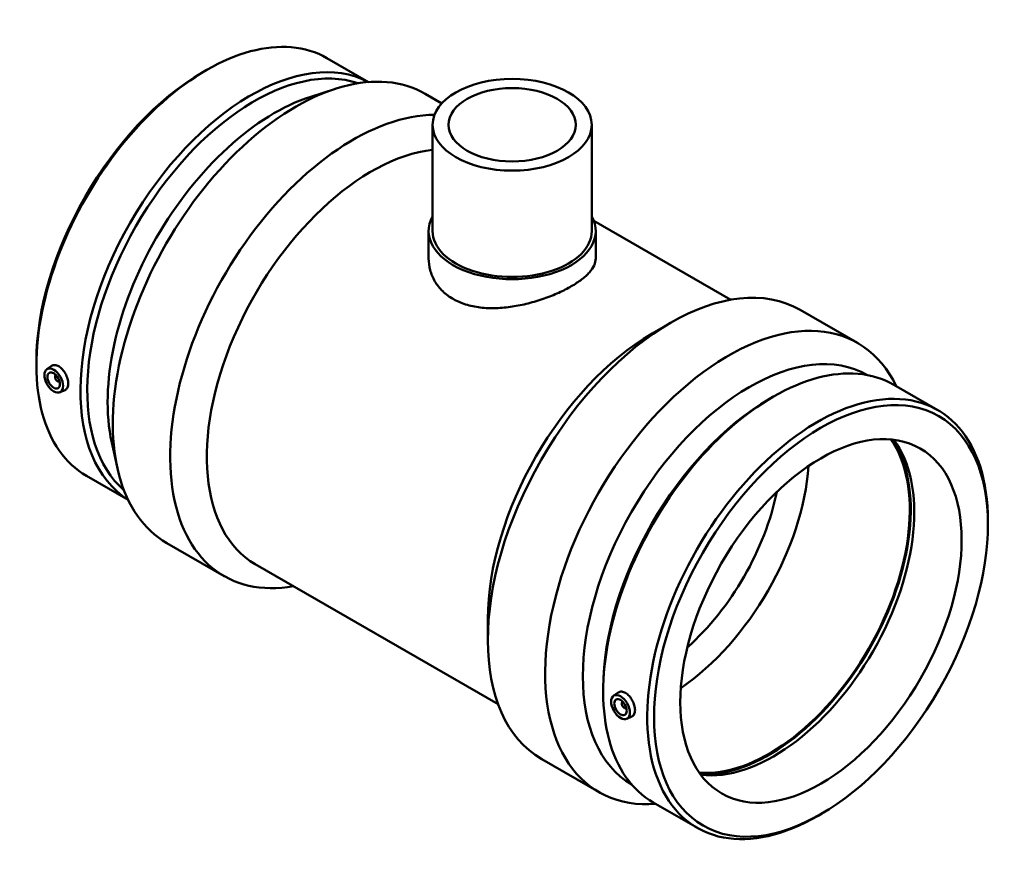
# Model space of a CAD drawing. Header units: millimetres. Extents: x -208 to 1425, y -260 to 1413.
# Tile 6 of 6: x 868 to 1425, y 630 to 1107. Entities that reach past the tile are written whole.
import ezdxf

# ---------------------------------------------------------------- set-up
doc = ezdxf.new("R2010")
doc.units = ezdxf.units.MM
doc.layers.add('Visible (ANSI)', color=7, linetype='Continuous', lineweight=50)

msp = doc.modelspace()

# ---------------------------------------------------------------- linework, layer by layer
at = {"layer": 'Visible (ANSI)'}
for p, q in [((1041.464, 1085.216), (1064.958, 1071.687)), ((971.182, 1077.206), (973.101, 1078.32)), ((1032.238, 1063.413), (1046.363, 1067.927)), ((1097.052, 1065.039), (1106.415, 1059.647)), ((1101.202, 1047.541), (1101.202, 987.451)), ((1191.202, 1047.541), (1191.202, 987.451)), ((1192.369, 993.244), (1269.836, 948.634)), ((1098.952, 987.451), (1098.952, 971.956)), ((1193.452, 987.451), (1193.452, 971.956)), ((1309.138, 942.907), (1341.569, 924.231)), ((1225.31, 929.503), (1235.629, 935.491)), ((877.134, 913.889), (877.134, 911.67)), ((882.961, 909.323), (885.508, 911.179)), ((888.053, 905.925), (888.227, 906.026)), ((890.049, 902.459), (890.224, 902.56)), ((890.432, 896.35), (893.336, 897.631)), ((1362.019, 900.62), (1386.921, 886.28)), ((1291.737, 892.61), (1293.656, 893.724)), ((919.709, 868.004), (922.895, 853.522)), ((905.483, 849.081), (928.977, 835.551)), ((1415.271, 821.472), (1415.271, 823.691)), ((950.835, 811.13), (983.267, 792.454)), ((1000.937, 799.184), (1138.242, 720.115)), ((1132.438, 768.229), (1132.438, 756.298)), ((1197.689, 729.294), (1197.689, 727.074)), ((1203.516, 724.728), (1206.063, 726.583)), ((1208.782, 721.431), (1208.608, 721.33)), ((1210.779, 717.964), (1210.604, 717.864)), ((1210.988, 711.754), (1213.891, 713.035)), ((1162.921, 688.998), (1195.353, 670.322)), ((1226.038, 664.485), (1250.94, 650.145)), ((1321.223, 658.155), (1319.303, 657.041))]:
    msp.add_line(p, q, dxfattribs=at)
for centre, major_axis, ratio, start_param, end_param in [((973.474, 967.148), (67.991, 118.068), 0.5780931, 0, 3.1415927), ((998.376, 952.808), (67.991, 118.068), 0.5780931, 0.0211986, 3.120394), ((1023.943, 938.085), (73.108, 126.954), 0.5780931, 0, 3.1415927), ((1000.303, 951.698), (66.631, 115.706), 0.5780931, 0.1119373, 3.0296553), ((971.547, 968.258), (-66.631, -115.706), 0.5780931, 3.9289245, 5.4958534), ((1011.805, 945.075), (-66.631, -115.706), 0.5780931, 3.70691, 5.7178679), ((1056.375, 919.409), (73.108, 126.954), 0.5780931, 0.3242266, 3.5926195), ((1066.734, 913.443), (-65.797, -114.259), 0.5780931, 3.5463674, 6.2831853), ((1146.202, 987.451), (47.25, 0), 0.5758617, 2.831748, 6.5930299), ((1146.202, 987.451), (-45, 0), 0.5758617, 0, 3.1415927), ((1236.03, 815.952), (73.108, 126.954), 0.5780931, 0, 3.1415926), ((1268.461, 797.276), (73.108, 126.954), 0.5780931, 5.9068018, 9.8011614), ((1225.67, 821.918), (-65.797, -114.259), 0.5780931, 3.9289245, 5.4958534), ((1280.6, 790.286), (66.631, 115.706), 0.5780931, 0.0023054, 3.1392873), ((1294.029, 782.553), (67.991, 118.068), 0.5780931, 0, 3.1415927), ((889.051, 904.192), (0.998, -1.733), 0.5780931, 2.9593736, 6.4654043), ((891.172, 905.414), (-2.495, 4.333), 0.5780931, 1.0101133, 1.1664938), ((891.172, 905.414), (-2.495, 4.333), 0.5780931, 1.9750988, 2.1314794), ((1292.102, 783.662), (-66.631, -115.706), 0.5780931, 3.9289245, 5.4958534), ((1318.931, 768.213), (67.991, 118.068), 0.5780931, 5.4958534, 10.2121098), ((1291.536, 783.989), (-56.141, -97.491), 0.5780931, 0.2631653, 2.8784273), ((1291.536, 783.989), (-56.515, -98.14), 0.5780931, 0.2746174, 2.8669752), ((1294.029, 782.553), (-56.141, -97.491), 0.5780931, 0.2403258, 2.9012668), ((1234.591, 816.781), (56.141, 97.491), 0.5780931, 4.0131613, 5.4116166), ((1226.636, 821.362), (50.527, 87.742), 0.5780931, 4.1880506, 5.2367274), ((1209.606, 719.597), (0.998, -1.733), 0.5780931, 2.9593736, 6.4654043), ((1211.727, 720.818), (2.495, -4.333), 0.5780931, 4.1517059, 4.3080865), ((1211.727, 720.818), (2.495, -4.333), 0.5780931, 5.1166915, 5.273072)]:
    msp.add_ellipse(centre, major_axis=major_axis, ratio=ratio, start_param=start_param, end_param=end_param, dxfattribs=at)
for centre, major_axis, ratio in [((1146.202, 1047.541), (-45, 0), 0.5758617), ((1146.202, 1047.541), (-36, 0), 0.5758617), ((886.93, 902.971), (3.743, -6.499), 0.5780931), ((886.93, 902.971), (2.495, -4.333), 0.5780931), ((1320.858, 767.103), (-66.631, -115.706), 0.5780931), ((1320.858, 767.103), (-56.141, -97.491), 0.5780931), ((1207.485, 718.375), (3.743, -6.499), 0.5780931), ((1207.485, 718.375), (2.495, -4.333), 0.5780931)]:
    msp.add_ellipse(centre, major_axis=major_axis, ratio=ratio, dxfattribs=at)
for points, knots in [([(1193.452, 971.956), (1193.452, 970.706), (1193.173, 969.409), (1191.989, 966.768), (1191.086, 965.423), (1188.686, 962.731), (1187.187, 961.382), (1183.71, 958.743), (1181.731, 957.453), (1177.496, 955.015), (1175.107, 953.789), (1169.92, 951.438), (1167.121, 950.313), (1161.3, 948.27), (1158.272, 947.352), (1152.195, 945.812), (1149.147, 945.192), (1143.256, 944.3), (1140.207, 943.996), (1134.131, 943.797), (1131.104, 943.903), (1125.285, 944.592), (1122.487, 945.175), (1117.299, 946.807), (1114.91, 947.855), (1110.673, 950.295), (1108.693, 951.763), (1105.216, 955.121), (1103.718, 957.011), (1101.319, 961.056), (1100.416, 963.213), (1099.232, 967.592), (1098.952, 969.813), (1098.952, 971.956)], [3.5956964, 3.5956964, 3.5956964, 3.5956964, 4.4940536, 4.4940536, 5.3924108, 5.3924108, 6.290768, 6.290768, 7.1891252, 7.1891252, 8.0874824, 8.0874824, 8.9858396, 8.9858396, 9.8841968, 9.8841968, 10.782554, 10.782554, 11.6814781, 11.6814781, 12.5804022, 12.5804022, 13.4793263, 13.4793263, 14.3782504, 14.3782504, 15.2771745, 15.2771745, 16.1760986, 16.1760986, 17.0750227, 17.0750227, 17.9739468, 17.9739468, 17.9739468, 17.9739468]), ([(885.509, 911.178), (885.586, 911.235), (885.666, 911.287), (886.259, 911.634), (886.903, 911.783), (888.298, 911.67), (889.049, 911.409), (889.745, 911.008)], [4.08745889, 4.08745889, 4.08745889, 4.08745889, 4.13449177, 4.13449177, 4.42991, 4.42991, 4.72532822, 4.72532822, 4.72532822, 4.72532822]), ([(889.745, 911.008), (890.441, 910.607), (891.175, 910.013), (892.51, 908.554), (893.111, 907.688), (894.053, 905.959), (894.457, 904.981), (894.99, 903.059), (895.121, 902.117), (895.121, 900.507), (894.99, 899.734), (894.457, 898.496), (894.053, 898.032), (893.504, 897.71), (893.421, 897.669), (893.336, 897.631)], [0, 0, 0, 0, 0.2954182, 0.2954182, 0.5908365, 0.5908365, 0.8860843, 0.8860843, 1.1813321, 1.1813321, 1.4765799, 1.4765799, 1.7718277, 1.7718277, 1.82108, 1.82108, 1.82108, 1.82108]), ([(1206.064, 726.583), (1206.141, 726.64), (1206.221, 726.692), (1206.814, 727.039), (1207.458, 727.187), (1208.853, 727.075), (1209.604, 726.814), (1210.996, 726.012), (1211.73, 725.418), (1213.065, 723.958), (1213.666, 723.093), (1214.608, 721.364), (1215.012, 720.386), (1215.545, 718.464), (1215.676, 717.521), (1215.676, 715.912), (1215.545, 715.138), (1215.012, 713.901), (1214.608, 713.437), (1214.059, 713.115), (1213.976, 713.073), (1213.891, 713.036)], [1.7247948, 1.7247948, 1.7247948, 1.7247948, 1.7718277, 1.7718277, 2.0672459, 2.0672459, 2.3626641, 2.3626641, 2.6580823, 2.6580823, 2.9535006, 2.9535006, 3.2487484, 3.2487484, 3.5439962, 3.5439962, 3.839244, 3.839244, 4.1344918, 4.1344918, 4.1837442, 4.1837442, 4.1837442, 4.1837442])]:
    msp.add_open_spline(points, degree=3, knots=knots, dxfattribs=at)

doc.saveas('drawing.dxf')
